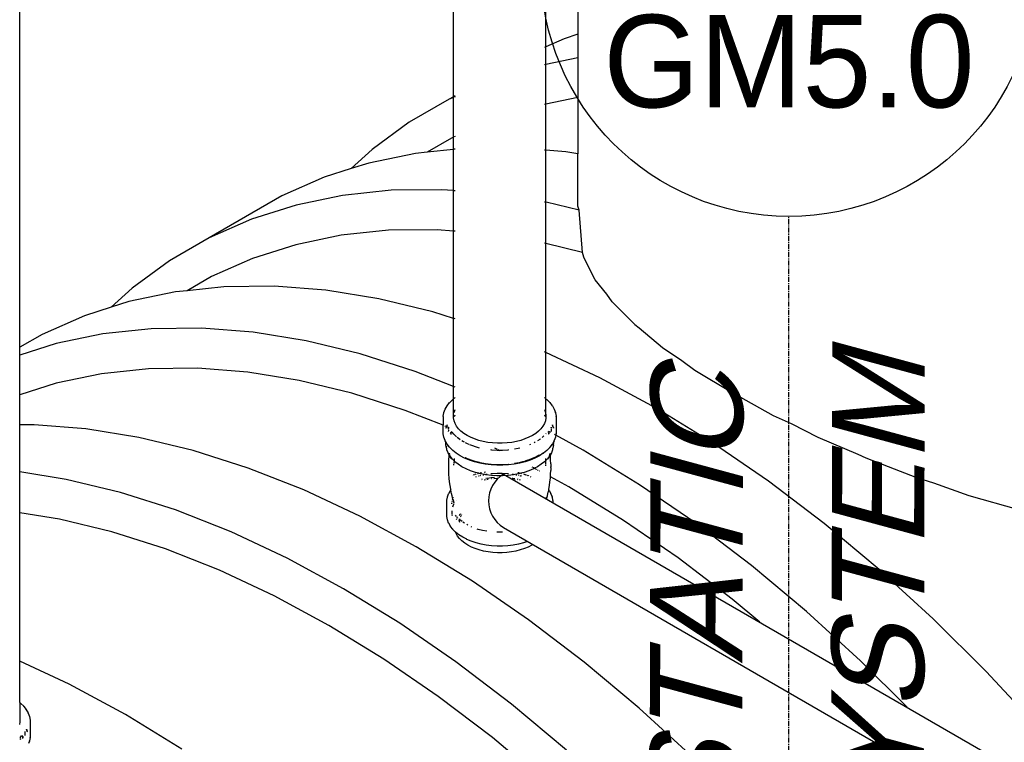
# Model space of a CAD drawing. Extents: x -17300 to -11339, y 1971 to 5059.
# Tile 45 of 81: x -13673 to -13577, y 3161 to 3232. Entities that reach past the tile are written whole.
import ezdxf
from ezdxf.enums import TextEntityAlignment as Align

# ---------------------------------------------------------------- set-up
doc = ezdxf.new("R2010")
doc.units = 0
doc.header["$MEASUREMENT"] = 0
doc.linetypes.add('CENTER1', pattern=[0.6625, 0.5, -0.075, 0.0125, -0.075])
doc.layers.get('0').update_dxf_attribs({"linetype": 'CONTINUOUS'})
for name, color, linetype in [('2946GM2$0$SHEET_NOTES', 3, 'CONTINUOUS'), ('CENTERLINE', 3, 'CENTER1'), ('PIPING-VENT-ISO', 3, 'CONTINUOUS'), ('TANK-SLOPE', 2, 'CONTINUOUS'), ('TEXT', 3, 'CONTINUOUS')]:
    doc.layers.add(name, color=color, linetype=linetype)
doc.styles.add('ISO1', font='SIMPFRAC.shx', dxfattribs={"width": 0.85, "oblique": 15})
doc.styles.add('SIMPFRAC', font='simpfrac')

# ---------------------------------------------------------------- blocks, each defined once
blk = doc.blocks.new('KEY-DETAIL')
blk.add_line((-0.19113, 0), (0.19113, 0))
blk.add_circle((0, 0), 0.19113)
at = {"style": 'SIMPFRAC'}
for tag, p in [('DETAIL', (0, 0.1314)), ('SHEET', (0, -0.03584))]:
    blk.add_attdef(tag, text='', height=0.07812, dxfattribs=at).set_placement(p, align=Align.TOP_CENTER)
blk = doc.blocks.new('5-6 TANKS')
for p, q in [((24.283, 115.439), (24.283, 97.352)), ((18.236, 94.315), (18.236, 114.487)), ((22.73, 96.749), (22.73, 114.487)), ((-2.859, 82.136), (-2.859, 99.714)), ((24.283, 97.352), (23.613, 97.138)), ((24.283, 97.352), (24.283, 96.21)), ((22.73, 96.749), (22.656, 96.717)), ((23.613, 97.138), (22.73, 96.749)), ((22.73, 95.887), (22.73, 96.749)), ((22.73, 95.887), (22.656, 95.872)), ((24.283, 96.21), (22.73, 95.887)), ((22.73, 93.961), (22.73, 95.887)), ((24.283, 96.21), (24.283, 94.283)), ((18.309, 94.357), (18.26, 94.329)), ((18.022, 94.191), (16.084, 93.073)), ((18.236, 94.315), (18.022, 94.191)), ((18.236, 94.286), (18.022, 94.191)), ((18.236, 94.286), (18.236, 94.315)), ((18.236, 92.353), (18.236, 94.286)), ((18.309, 94.318), (18.26, 94.296)), ((22.73, 93.961), (22.656, 93.945)), ((24.283, 94.283), (22.73, 93.961)), ((22.73, 91.717), (22.73, 93.961)), ((24.283, 94.283), (24.283, 91.546)), ((16.084, 93.073), (14.272, 91.745)), ((18.132, 92.307), (16.944, 91.621)), ((18.236, 92.353), (18.132, 92.307)), ((18.236, 91.758), (18.236, 92.353)), ((18.309, 92.385), (18.26, 92.364)), ((14.272, 91.745), (13.256, 90.819)), ((16.377, 91.561), (14.111, 91.091)), ((16.944, 91.621), (16.377, 91.561)), ((18.236, 91.758), (16.944, 91.621)), ((18.236, 89.75), (18.236, 91.758)), ((18.309, 91.765), (18.26, 91.76)), ((22.73, 91.717), (22.656, 91.722)), ((23.692, 91.642), (22.73, 91.717)), ((22.73, 89.185), (22.73, 91.717)), ((24.283, 91.546), (23.692, 91.642)), ((24.283, 89.002), (24.283, 91.546)), ((14.111, 91.091), (13.256, 90.819)), ((13.256, 90.819), (11.946, 90.402)), ((11.946, 90.402), (9.89, 89.496)), ((15.2, 89.769), (12.842, 89.52)), ((17.642, 89.796), (15.2, 89.769)), ((18.236, 89.75), (17.642, 89.796)), ((18.236, 87.786), (18.236, 89.75)), ((18.309, 89.744), (18.26, 89.748)), ((9.89, 89.496), (6.355, 87.455)), ((12.842, 89.52), (10.575, 89.05)), ((22.73, 89.185), (22.656, 89.197)), ((22.735, 89.184), (22.73, 89.185)), ((22.73, 87.172), (22.73, 89.185)), ((24.338, 88.796), (22.735, 89.184)), ((10.575, 89.05), (8.41, 88.361)), ((24.338, 88.796), (24.283, 89.002)), ((24.504, 86.743), (24.338, 88.796)), ((8.41, 88.361), (6.355, 87.455)), ((15.068, 87.822), (12.774, 87.58)), ((17.443, 87.848), (15.068, 87.822)), ((18.236, 87.786), (17.443, 87.848)), ((18.236, 83.533), (18.236, 87.786)), ((18.309, 87.78), (18.26, 87.784)), ((6.355, 87.455), (4.417, 86.337)), ((12.774, 87.58), (10.57, 87.122)), ((22.73, 87.172), (22.656, 87.19)), ((24.504, 86.743), (22.73, 87.172)), ((22.73, 81.878), (22.73, 87.172)), ((10.57, 87.122), (8.464, 86.452)), ((24.565, 86.518), (24.504, 86.743)), ((4.417, 86.337), (2.605, 85.009)), ((8.464, 86.452), (6.464, 85.571)), ((24.612, 86.435), (24.565, 86.518)), ((25.124, 85.421), (24.612, 86.435)), ((6.464, 85.571), (5.277, 84.885)), ((25.684, 84.721), (25.124, 85.421)), ((2.605, 85.009), (1.589, 84.083)), ((4.71, 84.825), (2.444, 84.355)), ((5.277, 84.885), (4.71, 84.825)), ((7.069, 85.074), (5.277, 84.885)), ((9.51, 85.101), (7.069, 85.074)), ((12.025, 84.906), (9.51, 85.101)), ((14.603, 84.489), (12.025, 84.906)), ((2.444, 84.355), (1.589, 84.083)), ((17.235, 83.853), (14.603, 84.489)), ((25.956, 84.339), (25.684, 84.721)), ((25.956, 84.339), (27.05, 83.244)), ((1.589, 84.083), (0.278, 83.666)), ((18.236, 83.533), (17.235, 83.853)), ((0.278, 83.666), (-1.777, 82.76)), ((18.236, 80.223), (18.236, 83.533)), ((18.309, 83.51), (18.26, 83.525)), ((3.533, 83.033), (1.175, 82.784)), ((5.975, 83.06), (3.533, 83.033)), ((8.49, 82.865), (5.975, 83.06)), ((11.068, 82.448), (8.49, 82.865)), ((27.05, 83.244), (27.271, 83.079)), ((27.271, 83.079), (28.396, 82.122)), ((-1.777, 82.76), (-2.859, 82.136)), ((1.175, 82.784), (-1.092, 82.314)), ((13.699, 81.811), (11.068, 82.448)), ((-1.092, 82.314), (-2.859, 81.752)), ((-2.859, 81.752), (-2.859, 82.136)), ((22.73, 81.878), (22.656, 81.912)), ((28.396, 82.122), (29.335, 81.497)), ((-2.859, 79.826), (-2.859, 81.752)), ((16.374, 80.958), (13.699, 81.811)), ((25.344, 80.654), (22.73, 81.878)), ((22.73, 79.628), (22.73, 81.878)), ((29.335, 81.497), (29.978, 81.014)), ((3.401, 81.086), (1.107, 80.843)), ((5.776, 81.112), (3.401, 81.086)), ((8.222, 80.922), (5.776, 81.112)), ((18.236, 80.223), (16.374, 80.958)), ((29.978, 81.014), (31.779, 79.928)), ((1.107, 80.843), (-1.098, 80.386)), ((10.73, 80.516), (8.222, 80.922)), ((13.289, 79.897), (10.73, 80.516)), ((28.083, 79.172), (25.344, 80.654)), ((-1.098, 80.386), (-2.859, 79.826)), ((18.236, 79.628), (18.236, 80.223)), ((18.309, 80.194), (18.26, 80.213)), ((-2.859, 78.357), (-2.859, 79.826)), ((15.89, 79.067), (13.289, 79.897)), ((18.05, 79.451), (18.193, 79.594)), ((18.193, 79.594), (18.236, 79.628)), ((18.236, 78.697), (18.236, 79.628)), ((18.26, 79.648), (18.309, 79.687)), ((22.656, 79.687), (22.73, 79.628)), ((22.73, 79.628), (22.773, 79.594)), ((22.73, 78.833), (22.73, 79.628)), ((22.773, 79.594), (22.916, 79.451)), ((31.779, 79.928), (33.779, 78.82)), ((17.736, 78.339), (15.89, 79.067)), ((17.77, 78.956), (17.829, 79.119)), ((17.829, 79.119), (17.833, 79.128)), ((17.833, 79.128), (17.922, 79.285)), ((17.922, 79.285), (17.927, 79.293)), ((17.927, 79.293), (18.044, 79.444)), ((18.044, 79.444), (18.05, 79.451)), ((18.26, 78.968), (18.309, 79.101)), ((22.656, 79.101), (22.705, 78.968)), ((22.922, 79.444), (22.916, 79.451)), ((22.922, 79.444), (23.038, 79.293)), ((23.043, 79.285), (23.038, 79.293)), ((23.043, 79.285), (23.132, 79.128)), ((23.136, 79.119), (23.132, 79.128)), ((23.136, 79.119), (23.196, 78.956)), ((30.822, 77.491), (28.083, 79.172)), ((17.736, 78.772), (17.737, 78.782)), ((17.736, 78.772), (17.736, 78.339)), ((17.737, 78.782), (17.767, 78.947)), ((17.767, 78.947), (17.77, 78.956)), ((18.26, 78.562), (18.236, 78.697)), ((18.26, 78.788), (18.309, 78.826)), ((18.26, 78.774), (18.309, 78.823)), ((18.26, 78.788), (18.26, 78.787)), ((18.309, 78.429), (18.26, 78.562)), ((18.309, 78.826), (18.309, 78.827)), ((22.656, 78.827), (22.656, 78.826)), ((22.709, 78.783), (22.656, 78.826)), ((22.656, 78.823), (22.709, 78.77)), ((22.705, 78.562), (22.656, 78.429)), ((22.705, 78.968), (22.73, 78.833)), ((22.73, 78.697), (22.705, 78.562)), ((22.709, 78.783), (22.71, 78.784)), ((22.73, 78.763), (22.709, 78.783)), ((22.709, 78.77), (22.73, 78.744)), ((22.71, 78.784), (22.73, 78.765)), ((22.73, 78.833), (22.73, 78.765)), ((22.73, 78.765), (22.73, 78.763)), ((22.73, 78.763), (22.73, 78.744)), ((22.73, 78.744), (22.73, 78.697)), ((23.198, 78.947), (23.196, 78.956)), ((23.198, 78.947), (23.228, 78.782)), ((23.229, 78.772), (23.228, 78.782)), ((23.229, 78.772), (23.229, 77.942)), ((33.779, 78.82), (34.663, 78.421)), ((-2.157, 78.365), (-2.859, 78.357)), ((-2.859, 76.077), (-2.859, 78.357)), ((0.358, 78.17), (-2.157, 78.365)), ((2.936, 77.753), (0.358, 78.17)), ((17.767, 78.327), (17.736, 78.339)), ((17.736, 77.942), (17.736, 78.339)), ((17.821, 78.305), (17.815, 78.307)), ((17.839, 78.298), (17.828, 78.303)), ((17.884, 78.28), (17.853, 78.293)), ((17.866, 78.207), (17.876, 78.233)), ((17.876, 78.232), (17.867, 78.206)), ((17.88, 78.244), (17.889, 78.271)), ((17.89, 78.269), (17.881, 78.243)), ((17.895, 78.285), (17.906, 78.315)), ((17.907, 78.314), (17.896, 78.284)), ((17.937, 78.259), (17.901, 78.274)), ((17.911, 78.33), (17.917, 78.345)), ((17.918, 78.345), (17.912, 78.329)), ((17.917, 78.345), (17.923, 78.357)), ((17.924, 78.356), (17.918, 78.345)), ((17.987, 78.24), (17.955, 78.252)), ((17.987, 78.244), (17.987, 78.24)), ((17.987, 78.24), (17.987, 78.19)), ((17.99, 78.239), (17.987, 78.24)), ((17.987, 78.19), (17.994, 78.231)), ((17.987, 78.159), (17.987, 78.19)), ((17.987, 78.12), (17.987, 78.066)), ((18.382, 78.3), (18.309, 78.429)), ((18.478, 78.175), (18.382, 78.3)), ((18.596, 78.058), (18.478, 78.175)), ((22.487, 78.175), (22.37, 78.058)), ((22.583, 78.3), (22.487, 78.175)), ((22.656, 78.429), (22.583, 78.3)), ((22.971, 78.231), (22.974, 78.213)), ((22.978, 78.244), (22.978, 78.22)), ((22.978, 78.179), (22.978, 78.12)), ((22.978, 78.101), (22.978, 78.039)), ((23.047, 78.345), (23.041, 78.356)), ((23.042, 78.357), (23.048, 78.345)), ((23.048, 78.344), (23.047, 78.345)), ((23.064, 78.299), (23.053, 78.329)), ((23.054, 78.33), (23.065, 78.3)), ((23.085, 78.243), (23.07, 78.284)), ((23.071, 78.285), (23.086, 78.244)), ((23.099, 78.206), (23.089, 78.232)), ((23.09, 78.233), (23.099, 78.207)), ((34.663, 78.421), (35.956, 77.757)), ((5.568, 77.117), (2.936, 77.753)), ((17.737, 77.932), (17.736, 77.942)), ((17.767, 77.767), (17.737, 77.932)), ((17.77, 77.757), (17.767, 77.767)), ((17.829, 77.595), (17.77, 77.757)), ((17.833, 77.586), (17.829, 77.595)), ((17.861, 77.536), (17.833, 77.586)), ((17.99, 78.023), (17.987, 78.037)), ((18.063, 77.937), (18.08, 77.958)), ((18.086, 77.967), (18.116, 78.005)), ((18.112, 77.941), (18.112, 77.996)), ((18.112, 77.888), (18.112, 77.926)), ((18.123, 78.014), (18.144, 78.041)), ((18.256, 77.905), (18.176, 78.009)), ((18.385, 77.776), (18.256, 77.905)), ((18.54, 77.652), (18.418, 77.75)), ((18.562, 77.638), (18.54, 77.652)), ((18.734, 77.948), (18.596, 78.058)), ((18.716, 77.54), (18.641, 77.588)), ((18.892, 77.847), (18.734, 77.948)), ((19.067, 77.756), (18.892, 77.847)), ((19.257, 77.676), (19.067, 77.756)), ((19.461, 77.608), (19.257, 77.676)), ((19.676, 77.552), (19.461, 77.608)), ((21.504, 77.608), (21.289, 77.552)), ((21.708, 77.676), (21.504, 77.608)), ((21.899, 77.756), (21.708, 77.676)), ((22.074, 77.847), (21.899, 77.756)), ((22.231, 77.948), (22.074, 77.847)), ((22.37, 78.058), (22.231, 77.948)), ((22.425, 77.652), (22.325, 77.588)), ((22.454, 77.675), (22.425, 77.652)), ((22.579, 77.774), (22.548, 77.75)), ((22.626, 77.822), (22.579, 77.774)), ((22.74, 77.944), (22.724, 77.924)), ((22.828, 78.033), (22.857, 77.995)), ((22.89, 78.028), (22.846, 78.051)), ((22.854, 77.996), (22.854, 77.991)), ((22.854, 77.974), (22.854, 77.912)), ((22.854, 77.899), (22.854, 77.888)), ((22.865, 77.985), (22.892, 77.95)), ((22.897, 77.943), (22.902, 77.937)), ((22.947, 77.997), (22.901, 78.022)), ((22.978, 78.039), (22.978, 78.037)), ((23.132, 77.586), (23.104, 77.536)), ((23.132, 77.586), (23.136, 77.595)), ((23.196, 77.757), (23.136, 77.595)), ((23.199, 77.86), (23.139, 77.893)), ((23.196, 77.757), (23.198, 77.767)), ((23.214, 77.852), (23.198, 77.767)), ((23.228, 77.932), (23.213, 77.853)), ((23.214, 77.852), (23.213, 77.853)), ((24.547, 77.131), (23.214, 77.852)), ((23.228, 77.932), (23.229, 77.942)), ((35.956, 77.757), (37.906, 76.939)), ((8.242, 76.263), (5.568, 77.117)), ((17.861, 77.536), (17.861, 77.552)), ((17.922, 77.428), (17.861, 77.536)), ((17.861, 77.458), (17.861, 77.536)), ((17.862, 77.433), (17.861, 77.458)), ((17.864, 77.408), (17.862, 77.433)), ((17.868, 77.383), (17.864, 77.408)), ((17.896, 77.226), (17.868, 77.383)), ((17.886, 77.321), (17.886, 77.322)), ((17.886, 77.321), (17.886, 77.31)), ((17.911, 77.175), (17.886, 77.31)), ((17.901, 77.201), (17.896, 77.226)), ((17.907, 77.177), (17.901, 77.201)), ((17.913, 77.16), (17.907, 77.177)), ((17.914, 77.153), (17.913, 77.16)), ((17.971, 77), (17.914, 77.153)), ((17.927, 77.42), (17.922, 77.428)), ((18.044, 77.269), (17.927, 77.42)), ((18.05, 77.263), (18.044, 77.269)), ((18.193, 77.12), (18.05, 77.263)), ((18.361, 76.986), (18.193, 77.12)), ((18.766, 77.514), (18.716, 77.54)), ((18.91, 77.439), (18.811, 77.49)), ((18.993, 77.404), (18.91, 77.439)), ((19.122, 77.35), (19.03, 77.389)), ((19.348, 77.275), (19.122, 77.35)), ((19.499, 77.236), (19.348, 77.275)), ((19.9, 77.51), (19.676, 77.552)), ((20.131, 77.482), (19.9, 77.51)), ((20.092, 77.135), (20.053, 77.14)), ((20.352, 77.119), (20.092, 77.135)), ((20.365, 77.468), (20.131, 77.482)), ((20.376, 77.161), (20.243, 77.223)), ((20.464, 77.119), (20.352, 77.119)), ((20.6, 77.468), (20.365, 77.468)), ((20.464, 77.119), (20.402, 77.148)), ((20.614, 77.119), (20.464, 77.119)), ((20.499, 77.103), (20.464, 77.119)), ((20.835, 77.482), (20.6, 77.468)), ((20.874, 77.135), (20.614, 77.119)), ((21.065, 77.51), (20.835, 77.482)), ((20.912, 77.14), (20.874, 77.135)), ((21.289, 77.552), (21.065, 77.51)), ((21.378, 77.213), (21.193, 77.179)), ((21.466, 77.236), (21.378, 77.213)), ((21.973, 77.404), (21.936, 77.389)), ((22.199, 77.514), (22.154, 77.49)), ((22.773, 77.12), (22.605, 76.986)), ((22.916, 77.263), (22.773, 77.12)), ((22.916, 77.263), (22.922, 77.269)), ((23.038, 77.42), (22.922, 77.269)), ((23.051, 77.153), (22.994, 77)), ((23.038, 77.42), (23.043, 77.428)), ((23.075, 77.486), (23.043, 77.428)), ((23.052, 77.16), (23.051, 77.153)), ((23.052, 77.16), (23.058, 77.177)), ((23.079, 77.31), (23.055, 77.175)), ((23.058, 77.177), (23.064, 77.201)), ((23.064, 77.201), (23.069, 77.226)), ((23.098, 77.383), (23.069, 77.226)), ((23.104, 77.536), (23.075, 77.486)), ((23.075, 77.489), (23.075, 77.486)), ((23.079, 77.467), (23.075, 77.486)), ((23.079, 77.467), (23.079, 77.31)), ((23.098, 77.383), (23.101, 77.408)), ((23.101, 77.408), (23.103, 77.433)), ((23.103, 77.433), (23.104, 77.458)), ((23.104, 77.552), (23.104, 77.536)), ((23.104, 77.536), (23.104, 77.458)), ((27.286, 75.45), (24.547, 77.131)), ((33.55, 75.619), (30.822, 77.491)), ((17.98, 76.977), (17.971, 77)), ((18.027, 76.9), (17.971, 77)), ((17.989, 76.955), (17.98, 76.977)), ((18.001, 76.933), (17.989, 76.955)), ((18.026, 76.887), (18.001, 76.933)), ((18.003, 76.474), (18.009, 76.658)), ((18.009, 76.658), (18.021, 76.841)), ((18.021, 76.841), (18.026, 76.887)), ((18.026, 76.887), (18.027, 76.9)), ((18.084, 76.785), (18.026, 76.887)), ((18.027, 76.9), (18.028, 76.908)), ((18.055, 76.85), (18.027, 76.9)), ((18.029, 76.919), (18.037, 76.988)), ((18.039, 76.98), (18.038, 76.986)), ((18.042, 76.954), (18.039, 76.98)), ((18.043, 76.961), (18.039, 76.98)), ((18.042, 76.954), (18.043, 76.961)), ((18.043, 76.934), (18.042, 76.954)), ((18.043, 76.961), (18.043, 76.98)), ((18.05, 76.925), (18.043, 76.961)), ((18.056, 76.883), (18.048, 76.906)), ((18.057, 76.882), (18.048, 76.906)), ((18.057, 76.882), (18.054, 76.899)), ((18.07, 76.83), (18.055, 76.85)), ((18.062, 76.858), (18.056, 76.883)), ((18.062, 76.858), (18.057, 76.882)), ((18.082, 76.816), (18.057, 76.882)), ((18.082, 76.808), (18.07, 76.83)), ((18.082, 76.816), (18.07, 76.83)), ((18.166, 76.707), (18.082, 76.816)), ((18.089, 76.797), (18.082, 76.816)), ((18.093, 76.785), (18.082, 76.808)), ((18.089, 76.797), (18.082, 76.808)), ((18.096, 76.765), (18.084, 76.785)), ((18.112, 76.756), (18.089, 76.797)), ((18.093, 76.785), (18.089, 76.797)), ((18.096, 76.776), (18.093, 76.785)), ((18.109, 76.745), (18.096, 76.765)), ((18.123, 76.727), (18.109, 76.745)), ((18.137, 76.707), (18.123, 76.727)), ((18.151, 76.687), (18.126, 76.73)), ((18.151, 76.687), (18.137, 76.707)), ((18.258, 76.614), (18.166, 76.707)), ((18.259, 76.639), (18.258, 76.614)), ((18.261, 76.664), (18.259, 76.639)), ((18.265, 76.728), (18.262, 76.684)), ((18.367, 76.982), (18.361, 76.986)), ((18.558, 76.86), (18.367, 76.982)), ((18.769, 76.749), (18.558, 76.86)), ((18.775, 76.747), (18.769, 76.749)), ((19.005, 76.651), (18.775, 76.747)), ((18.811, 76.757), (18.808, 76.758)), ((18.985, 76.684), (18.811, 76.757)), ((19.047, 76.667), (18.985, 76.693)), ((18.985, 76.684), (18.992, 76.682)), ((19.251, 76.569), (19.005, 76.651)), ((19.286, 76.587), (19.047, 76.667)), ((21.929, 76.662), (21.689, 76.582)), ((21.96, 76.651), (21.715, 76.569)), ((21.919, 76.667), (21.731, 76.604)), ((22.14, 76.76), (21.919, 76.667)), ((21.98, 76.684), (21.929, 76.662)), ((22.19, 76.747), (21.96, 76.651)), ((21.98, 76.684), (22.154, 76.757)), ((22.14, 76.76), (22.142, 76.76)), ((22.149, 76.764), (22.142, 76.76)), ((22.154, 76.757), (22.157, 76.758)), ((22.36, 76.865), (22.157, 76.758)), ((22.19, 76.747), (22.196, 76.749)), ((22.408, 76.86), (22.196, 76.749)), ((22.36, 76.865), (22.361, 76.864)), ((22.383, 76.88), (22.361, 76.864)), ((22.392, 76.884), (22.383, 76.88)), ((22.599, 76.982), (22.408, 76.86)), ((22.599, 76.982), (22.605, 76.986)), ((22.7, 76.728), (22.705, 76.664)), ((22.706, 76.646), (22.707, 76.639)), ((22.8, 76.707), (22.707, 76.614)), ((22.707, 76.639), (22.707, 76.614)), ((22.883, 76.815), (22.8, 76.707)), ((22.876, 76.796), (22.815, 76.687)), ((22.815, 76.687), (22.828, 76.707)), ((22.828, 76.707), (22.843, 76.727)), ((22.843, 76.727), (22.857, 76.745)), ((22.857, 76.745), (22.87, 76.765)), ((22.864, 76.762), (22.873, 76.785)), ((22.87, 76.765), (22.882, 76.785)), ((22.873, 76.785), (22.883, 76.808)), ((22.876, 76.796), (22.873, 76.785)), ((22.883, 76.815), (22.876, 76.796)), ((22.883, 76.808), (22.876, 76.796)), ((22.939, 76.887), (22.882, 76.785)), ((22.893, 76.842), (22.883, 76.815)), ((22.883, 76.808), (22.896, 76.83)), ((22.896, 76.83), (22.883, 76.815)), ((22.91, 76.85), (22.896, 76.83)), ((22.908, 76.882), (22.904, 76.872)), ((22.908, 76.882), (22.907, 76.875)), ((22.921, 76.954), (22.908, 76.882)), ((22.917, 76.908), (22.908, 76.882)), ((22.908, 76.877), (22.91, 76.883)), ((22.91, 76.883), (22.917, 76.908)), ((22.938, 76.9), (22.91, 76.85)), ((22.922, 76.956), (22.922, 76.928)), ((22.922, 76.928), (22.923, 76.954)), ((22.923, 76.954), (22.924, 76.958)), ((22.933, 76.948), (22.931, 76.967)), ((22.938, 76.9), (22.935, 76.933)), ((22.994, 77), (22.938, 76.9)), ((22.939, 76.887), (22.938, 76.9)), ((22.965, 76.933), (22.939, 76.887)), ((22.944, 76.841), (22.939, 76.887)), ((22.957, 76.658), (22.944, 76.841)), ((22.963, 76.474), (22.957, 76.658)), ((22.965, 76.933), (22.976, 76.955)), ((22.976, 76.955), (22.986, 76.977)), ((22.986, 76.977), (22.994, 77)), ((37.906, 76.939), (38.287, 76.757)), ((38.287, 76.757), (40.746, 75.8)), ((10.948, 75.195), (8.242, 76.263)), ((18.003, 76.331), (18.003, 76.474)), ((18.003, 76.324), (18.003, 76.331)), ((18.003, 76.14), (18.003, 76.324)), ((18.255, 76.525), (18.253, 76.476)), ((18.253, 76.404), (18.253, 76.455)), ((18.258, 76.601), (18.255, 76.536)), ((18.302, 76.57), (18.258, 76.614)), ((18.462, 76.443), (18.302, 76.57)), ((18.644, 76.327), (18.462, 76.443)), ((18.846, 76.221), (18.644, 76.327)), ((19.067, 76.129), (18.846, 76.221)), ((19.277, 76.582), (19.235, 76.596)), ((19.51, 76.502), (19.251, 76.569)), ((19.498, 76.525), (19.277, 76.582)), ((19.498, 76.533), (19.286, 76.587)), ((19.516, 76.522), (19.504, 76.524)), ((19.78, 76.451), (19.51, 76.502)), ((19.516, 76.522), (19.531, 76.517)), ((19.795, 76.467), (19.531, 76.517)), ((20.058, 76.417), (19.78, 76.451)), ((20.067, 76.434), (19.795, 76.467)), ((20.07, 76.44), (20.053, 76.442)), ((20.341, 76.4), (20.058, 76.417)), ((20.344, 76.417), (20.067, 76.434)), ((20.345, 76.423), (20.07, 76.44)), ((20.625, 76.4), (20.341, 76.4)), ((20.622, 76.417), (20.344, 76.417)), ((20.621, 76.423), (20.345, 76.423)), ((20.895, 76.44), (20.621, 76.423)), ((20.898, 76.434), (20.622, 76.417)), ((20.907, 76.417), (20.625, 76.4)), ((20.913, 76.442), (20.895, 76.44)), ((20.912, 76.436), (20.898, 76.434)), ((21.185, 76.451), (20.907, 76.417)), ((21.455, 76.502), (21.185, 76.451)), ((21.435, 76.517), (21.193, 76.472)), ((21.428, 76.522), (21.194, 76.478)), ((21.587, 76.564), (21.428, 76.522)), ((21.597, 76.558), (21.435, 76.517)), ((21.715, 76.569), (21.455, 76.502)), ((21.68, 76.587), (21.587, 76.564)), ((21.597, 76.558), (21.587, 76.564)), ((21.689, 76.582), (21.597, 76.558)), ((21.688, 76.59), (21.68, 76.587)), ((22.119, 76.221), (21.899, 76.129)), ((22.089, 76.292), (22.064, 76.305)), ((22.134, 76.268), (22.113, 76.279)), ((22.171, 76.248), (22.119, 76.221)), ((22.171, 76.248), (22.153, 76.258)), ((22.321, 76.327), (22.171, 76.248)), ((22.202, 76.231), (22.187, 76.239)), ((22.238, 76.211), (22.215, 76.224)), ((22.268, 76.196), (22.258, 76.201)), ((22.291, 76.183), (22.279, 76.19)), ((22.503, 76.443), (22.321, 76.327)), ((22.357, 76.147), (22.321, 76.167)), ((22.663, 76.57), (22.503, 76.443)), ((22.707, 76.614), (22.663, 76.57)), ((22.707, 76.614), (22.708, 76.589)), ((22.709, 76.579), (22.709, 76.55)), ((22.71, 76.544), (22.711, 76.511)), ((22.711, 76.495), (22.712, 76.46)), ((22.712, 76.46), (22.712, 76.431)), ((22.712, 76.404), (22.712, 76.374)), ((22.963, 76.474), (22.963, 76.324)), ((22.963, 76.29), (22.963, 76.324)), ((22.963, 76.29), (22.963, 76.14)), ((-0.599, 75.712), (-2.859, 76.077)), ((-2.859, 74.091), (-2.859, 76.077)), ((2.032, 75.075), (-0.599, 75.712)), ((18.01, 75.957), (18.003, 76.14)), ((18.023, 75.773), (18.01, 75.957)), ((18.042, 75.591), (18.023, 75.773)), ((19.302, 76.05), (19.067, 76.129)), ((19.145, 75.913), (19.148, 75.914)), ((19.206, 75.933), (19.255, 75.95)), ((19.276, 75.957), (19.295, 75.963)), ((19.463, 76.009), (19.302, 76.05)), ((19.312, 75.969), (19.329, 75.974)), ((19.323, 75.834), (19.355, 75.845)), ((19.329, 75.974), (19.334, 75.975)), ((19.394, 75.991), (19.428, 76)), ((19.451, 75.876), (19.482, 75.884)), ((19.463, 76.009), (19.464, 76.009)), ((19.464, 76.009), (19.502, 76.019)), ((19.551, 75.987), (19.464, 76.009)), ((19.535, 75.898), (19.569, 75.907)), ((19.546, 76.03), (19.572, 76.037)), ((19.753, 75.948), (19.551, 75.987)), ((19.572, 76.037), (19.595, 76.041)), ((19.606, 75.722), (19.636, 75.729)), ((19.659, 75.93), (19.663, 75.931)), ((19.663, 75.931), (19.705, 75.939)), ((19.72, 76.064), (19.786, 76.077)), ((19.727, 75.688), (19.792, 75.7)), ((19.753, 75.948), (19.755, 75.948)), ((19.81, 75.938), (19.755, 75.948)), ((19.808, 75.958), (19.876, 75.971)), ((19.808, 75.763), (19.843, 75.769)), ((20.076, 75.905), (19.81, 75.938)), ((19.854, 75.712), (19.925, 75.725)), ((19.863, 75.773), (19.88, 75.776)), ((19.88, 75.776), (20.06, 75.798)), ((20.056, 75.994), (20.125, 76.002)), ((20.347, 75.889), (20.076, 75.905)), ((20.087, 75.745), (20.095, 75.746)), ((20.088, 75.802), (20.119, 75.805)), ((20.119, 75.805), (20.235, 75.812)), ((20.125, 76.002), (20.363, 76.017)), ((20.201, 75.756), (20.37, 75.766)), ((20.619, 75.889), (20.347, 75.889)), ((20.349, 75.819), (20.356, 75.82)), ((20.363, 76.017), (20.602, 76.017)), ((20.602, 76.017), (20.84, 76.002)), ((20.889, 75.905), (20.619, 75.889)), ((20.84, 76.002), (20.91, 75.994)), ((21.156, 75.938), (20.889, 75.905)), ((21.085, 75.776), (21.102, 75.773)), ((21.089, 75.971), (21.158, 75.958)), ((21.122, 75.769), (21.212, 75.752)), ((21.21, 75.948), (21.156, 75.938)), ((21.174, 75.7), (21.238, 75.688)), ((21.21, 75.948), (21.212, 75.948)), ((21.415, 75.987), (21.212, 75.948)), ((21.26, 75.939), (21.302, 75.931)), ((21.302, 75.931), (21.306, 75.93)), ((21.329, 75.729), (21.359, 75.722)), ((21.37, 76.041), (21.393, 76.037)), ((21.393, 76.037), (21.42, 76.03)), ((21.396, 75.907), (21.407, 75.904)), ((21.501, 76.009), (21.415, 75.987)), ((21.429, 75.704), (21.481, 75.69)), ((21.456, 75.891), (21.484, 75.884)), ((21.663, 76.05), (21.501, 76.009)), ((21.501, 76.009), (21.537, 76)), ((21.515, 75.876), (21.521, 75.875)), ((21.521, 75.875), (21.545, 75.867)), ((21.631, 75.975), (21.636, 75.974)), ((21.636, 75.974), (21.653, 75.969)), ((21.899, 76.129), (21.663, 76.05)), ((21.671, 75.963), (21.689, 75.957)), ((21.71, 75.95), (21.733, 75.942)), ((21.759, 75.933), (21.787, 75.924)), ((21.815, 75.769), (21.819, 75.768)), ((21.821, 75.913), (21.846, 75.904)), ((21.875, 75.894), (21.903, 75.882)), ((21.965, 75.856), (21.998, 75.842)), ((22.437, 76.104), (22.416, 76.115)), ((22.923, 75.591), (22.943, 75.773)), ((22.947, 75.828), (22.93, 75.837)), ((22.943, 75.773), (22.947, 75.828)), ((22.947, 75.828), (22.956, 75.957)), ((23.84, 75.345), (22.947, 75.828)), ((22.956, 75.957), (22.963, 76.14)), ((40.746, 75.8), (41.583, 75.541)), ((13.676, 73.918), (10.948, 75.195)), ((18.068, 75.409), (18.042, 75.591)), ((18.101, 75.228), (18.068, 75.409)), ((18.088, 75.175), (18.106, 75.199)), ((18.106, 75.199), (18.101, 75.228)), ((18.106, 75.199), (18.114, 75.21)), ((18.127, 75.084), (18.106, 75.199)), ((19.607, 75.658), (19.608, 75.659)), ((21.357, 75.659), (21.358, 75.658)), ((22.859, 75.199), (22.839, 75.084)), ((22.865, 75.228), (22.859, 75.199)), ((22.859, 75.199), (22.878, 75.175)), ((22.865, 75.228), (22.897, 75.409)), ((22.897, 75.409), (22.923, 75.591)), ((26.504, 73.71), (23.84, 75.345)), ((30.014, 73.577), (27.286, 75.45)), ((36.256, 73.561), (33.55, 75.619)), ((41.583, 75.541), (43.305, 74.924)), ((4.706, 74.222), (2.032, 75.075)), ((17.909, 74.694), (17.937, 74.849)), ((17.937, 74.849), (17.939, 74.858)), ((17.939, 74.858), (17.996, 75.011)), ((17.996, 75.011), (17.999, 75.019)), ((17.999, 75.019), (18.082, 75.167)), ((18.082, 75.167), (18.088, 75.175)), ((18.138, 75.03), (18.127, 75.084)), ((18.165, 74.907), (18.138, 75.03)), ((18.206, 74.747), (18.165, 74.907)), ((18.189, 74.702), (18.206, 74.747)), ((18.206, 74.747), (18.215, 74.772)), ((18.21, 74.73), (18.206, 74.747)), ((18.26, 74.556), (18.21, 74.73)), ((18.231, 74.816), (18.235, 74.826)), ((18.235, 74.826), (18.236, 74.827)), ((18.236, 74.822), (18.235, 74.826)), ((18.235, 74.817), (18.236, 74.822)), ((18.236, 74.807), (18.235, 74.817)), ((18.236, 74.827), (18.237, 74.831)), ((18.237, 74.831), (18.239, 74.837)), ((18.237, 74.831), (18.24, 74.835)), ((22.726, 74.835), (22.728, 74.831)), ((22.727, 74.837), (22.728, 74.831)), ((22.728, 74.831), (22.73, 74.827)), ((22.73, 74.827), (22.731, 74.826)), ((22.73, 74.827), (22.73, 74.822)), ((22.73, 74.822), (22.731, 74.826)), ((22.73, 74.822), (22.73, 74.817)), ((22.73, 74.817), (22.73, 74.807)), ((22.731, 74.826), (22.734, 74.816)), ((22.75, 74.773), (22.76, 74.747)), ((22.76, 74.747), (22.8, 74.907)), ((22.8, 74.907), (22.828, 75.03)), ((22.828, 75.03), (22.839, 75.084)), ((22.883, 75.167), (22.878, 75.175)), ((22.883, 75.167), (22.966, 75.019)), ((22.97, 75.011), (22.966, 75.019)), ((22.97, 75.011), (23.026, 74.858)), ((23.028, 74.849), (23.026, 74.858)), ((23.028, 74.849), (23.056, 74.694)), ((43.305, 74.924), (45.714, 74.251)), ((17.908, 74.684), (17.909, 74.694)), ((17.908, 73.916), (17.908, 74.684)), ((18.159, 74.548), (18.162, 74.569)), ((18.159, 74.522), (18.159, 74.548)), ((18.171, 74.617), (18.178, 74.655)), ((18.202, 74.379), (18.234, 74.466)), ((18.247, 74.628), (18.237, 74.686)), ((18.241, 74.479), (18.247, 74.491)), ((18.253, 74.502), (18.27, 74.531)), ((18.359, 74.666), (18.362, 74.67)), ((23.057, 74.684), (23.056, 74.694)), ((23.057, 74.684), (23.057, 74.581)), ((-0.938, 73.78), (-2.859, 74.091)), ((-2.859, 66.873), (-2.859, 74.091)), ((1.622, 73.161), (-0.938, 73.78)), ((7.413, 73.154), (4.706, 74.222)), ((16.415, 72.436), (13.676, 73.918)), ((17.909, 73.906), (17.908, 73.916)), ((17.937, 73.751), (17.909, 73.906)), ((17.939, 73.741), (17.937, 73.751)), ((18.159, 74.177), (18.159, 74.138)), ((18.159, 74.118), (18.159, 74.058)), ((18.165, 74.012), (18.161, 74.036)), ((18.179, 73.939), (18.169, 73.991)), ((18.38, 73.906), (18.33, 73.97)), ((18.372, 73.754), (18.392, 73.789)), ((18.409, 73.868), (18.387, 73.896)), ((18.398, 73.8), (18.416, 73.832)), ((18.414, 73.863), (18.409, 73.868)), ((18.428, 73.852), (18.432, 73.861)), ((18.432, 73.861), (18.439, 73.87)), ((18.494, 73.8), (18.491, 73.815)), ((18.499, 73.766), (18.502, 73.735)), ((18.505, 73.74), (18.5, 73.765)), ((18.506, 73.957), (18.519, 73.974)), ((18.531, 73.746), (18.52, 73.757)), ((18.527, 73.983), (18.561, 74.017)), ((18.534, 73.744), (18.538, 73.766)), ((18.539, 73.772), (18.542, 73.788)), ((18.569, 74.025), (18.596, 74.052)), ((18.581, 73.895), (18.584, 73.905)), ((18.595, 73.924), (18.613, 73.956)), ((18.62, 73.967), (18.641, 74.005)), ((17.996, 73.589), (17.939, 73.741)), ((17.999, 73.58), (17.996, 73.589)), ((18.082, 73.432), (17.999, 73.58)), ((18.088, 73.425), (18.082, 73.432)), ((18.197, 73.283), (18.088, 73.425)), ((18.203, 73.276), (18.197, 73.283)), ((18.337, 73.142), (18.203, 73.276)), ((18.502, 73.732), (18.502, 73.729)), ((18.503, 73.728), (18.502, 73.729)), ((18.507, 73.714), (18.503, 73.728)), ((18.503, 73.728), (18.504, 73.717)), ((18.51, 73.713), (18.507, 73.729)), ((18.507, 73.687), (18.508, 73.673)), ((18.509, 73.661), (18.51, 73.649)), ((18.52, 73.671), (18.521, 73.678)), ((18.52, 73.665), (18.52, 73.671)), ((18.52, 73.643), (18.52, 73.654)), ((18.527, 73.661), (18.521, 73.678)), ((18.526, 73.702), (18.528, 73.715)), ((18.535, 73.634), (18.53, 73.641)), ((18.534, 73.744), (18.531, 73.746)), ((18.531, 73.729), (18.534, 73.744)), ((18.538, 73.632), (18.533, 73.646)), ((18.647, 73.654), (18.534, 73.744)), ((18.765, 73.574), (18.684, 73.626)), ((18.923, 73.483), (18.874, 73.509)), ((19.127, 73.388), (19.086, 73.405)), ((19.426, 73.281), (19.382, 73.296)), ((19.649, 73.224), (19.426, 73.281)), ((29.157, 71.888), (26.504, 73.71)), ((32.721, 71.52), (30.014, 73.577)), ((38.93, 71.327), (36.256, 73.561)), ((4.223, 72.331), (1.622, 73.161)), ((10.141, 71.877), (7.413, 73.154)), ((18.332, 73.157), (18.324, 73.18)), ((18.337, 73.142), (18.335, 73.149)), ((18.338, 73.141), (18.337, 73.142)), ((18.494, 73.017), (18.338, 73.141)), ((18.361, 73.078), (18.338, 73.141)), ((18.432, 72.952), (18.361, 73.078)), ((18.526, 72.831), (18.432, 72.952)), ((18.5, 73.013), (18.494, 73.017)), ((18.679, 72.898), (18.5, 73.013)), ((18.641, 72.716), (18.526, 72.831)), ((18.878, 72.795), (18.679, 72.898)), ((18.883, 72.793), (18.878, 72.795)), ((19.099, 72.702), (18.883, 72.793)), ((19.853, 73.185), (19.649, 73.224)), ((20.361, 73.136), (20.348, 73.137)), ((20.605, 73.136), (20.361, 73.136)), ((20.618, 73.137), (20.605, 73.136)), ((6.855, 71.292), (4.223, 72.331)), ((19.154, 70.755), (16.415, 72.436)), ((18.776, 72.609), (18.641, 72.716)), ((18.93, 72.51), (18.776, 72.609)), ((19.101, 72.421), (18.93, 72.51)), ((19.329, 72.626), (19.099, 72.702)), ((19.287, 72.343), (19.101, 72.421)), ((19.486, 72.277), (19.287, 72.343)), ((19.572, 72.563), (19.329, 72.626)), ((19.825, 72.516), (19.572, 72.563)), ((20.085, 72.484), (19.825, 72.516)), ((20.35, 72.468), (20.085, 72.484)), ((20.616, 72.468), (20.35, 72.468)), ((20.88, 72.484), (20.616, 72.468)), ((21.14, 72.516), (20.88, 72.484)), ((21.393, 72.563), (21.14, 72.516)), ((21.636, 72.626), (21.393, 72.563)), ((21.679, 72.343), (21.48, 72.277)), ((21.832, 72.691), (21.636, 72.626)), ((21.865, 72.421), (21.679, 72.343)), ((22.036, 72.51), (21.865, 72.421)), ((22.088, 72.543), (22.036, 72.51)), ((12.88, 70.395), (10.141, 71.877)), ((19.696, 72.223), (19.486, 72.277)), ((19.914, 72.182), (19.696, 72.223)), ((20.139, 72.154), (19.914, 72.182)), ((20.368, 72.14), (20.139, 72.154)), ((20.598, 72.14), (20.368, 72.14)), ((20.826, 72.154), (20.598, 72.14)), ((21.051, 72.182), (20.826, 72.154)), ((21.27, 72.223), (21.051, 72.182)), ((21.48, 72.277), (21.27, 72.223)), ((31.79, 69.887), (29.157, 71.888)), ((35.395, 69.285), (32.721, 71.52)), ((9.509, 70.05), (6.855, 71.292)), ((41.562, 68.925), (38.93, 71.327)), ((21.882, 68.882), (19.154, 70.755)), ((12.173, 68.609), (9.509, 70.05)), ((15.619, 68.714), (12.88, 70.395)), ((33.136, 68.763), (31.79, 69.887)), ((38.026, 66.883), (35.395, 69.285)), ((14.837, 66.974), (12.173, 68.609)), ((18.347, 66.841), (15.619, 68.714)), ((24.589, 66.825), (21.882, 68.882)), ((44.14, 66.364), (41.562, 68.925)), ((-0.466, 65.753), (-2.859, 66.873)), ((-2.859, 64.855), (-2.859, 66.873)), ((17.49, 65.152), (14.837, 66.974)), ((21.053, 64.784), (18.347, 66.841)), ((27.263, 64.591), (24.589, 66.825)), ((40.298, 64.628), (38.026, 66.883)), ((46.655, 63.656), (44.14, 66.364)), ((2.273, 64.271), (-0.466, 65.753)), ((20.123, 63.151), (17.49, 65.152)), ((-2.859, 64.855), (-2.816, 64.82)), ((-2.859, 64.855), (-2.859, 63.924)), ((-2.816, 64.82), (-2.673, 64.677)), ((-2.667, 64.671), (-2.673, 64.677)), ((-2.667, 64.671), (-2.55, 64.52)), ((23.728, 62.549), (21.053, 64.784)), ((-2.545, 64.512), (-2.55, 64.52)), ((-2.545, 64.512), (-2.456, 64.354)), ((-2.453, 64.345), (-2.456, 64.354)), ((-2.453, 64.345), (-2.393, 64.183)), ((-2.39, 64.173), (-2.393, 64.183)), ((-2.39, 64.173), (-2.36, 64.008)), ((5.012, 62.59), (2.273, 64.271)), ((29.895, 62.189), (27.263, 64.591)), ((-2.859, 63.924), (-2.883, 63.788)), ((-2.359, 63.998), (-2.36, 64.008)), ((-2.359, 63.998), (-2.359, 63.169)), ((-2.799, 63.235), (-2.865, 63.15)), ((-2.767, 63.268), (-2.739, 63.231)), ((-2.735, 63.218), (-2.735, 63.152)), ((-2.731, 63.221), (-2.703, 63.184)), ((-2.611, 63.424), (-2.61, 63.417)), ((-2.61, 63.447), (-2.61, 63.437)), ((-2.61, 63.426), (-2.61, 63.417)), ((-2.61, 63.417), (-2.61, 63.366)), ((-2.61, 63.346), (-2.61, 63.293)), ((-2.61, 63.278), (-2.61, 63.266)), ((-2.61, 63.266), (-2.61, 63.264)), ((-2.53, 63.54), (-2.541, 63.57)), ((-2.54, 63.572), (-2.529, 63.542)), ((-2.513, 63.496), (-2.524, 63.525)), ((-2.523, 63.527), (-2.513, 63.497)), ((-2.499, 63.458), (-2.508, 63.482)), ((-2.507, 63.484), (-2.499, 63.459)), ((-2.49, 63.432), (-2.496, 63.448)), ((-2.495, 63.449), (-2.489, 63.434)), ((-2.808, 63.066), (-2.852, 63.09)), ((-2.792, 63.058), (-2.8, 63.062)), ((-2.735, 63.138), (-2.735, 63.115)), ((-2.697, 63.177), (-2.686, 63.163)), ((-2.393, 62.984), (-2.436, 62.865)), ((-2.393, 62.984), (-2.39, 62.993)), ((-2.36, 63.159), (-2.39, 62.993)), ((-2.36, 63.159), (-2.359, 63.169)), ((22.724, 60.978), (20.123, 63.151))]:
    blk.add_line(p, q)

msp = doc.modelspace()

# ---------------------------------------------------------------- linework, layer by layer
at = {"layer": 'CENTERLINE', "color": 3, "linetype": 'CENTER1'}
msp.add_line((-13597.994, 3059.65, 0), (-13597.994, 3212.422, 0), dxfattribs=at)
at = {"layer": 'PIPING-VENT-ISO'}
for p, q in [((-13625.759, 3187.358, 0), (-13512.005, 3121.682, 0)), ((-13625.754, 3182.158, 0), (-13516.709, 3119.201, 0))]:
    msp.add_line(p, q, dxfattribs=at)
msp.add_arc((-13624.161, 3184.76, 0), 3.05, 121.60073, 238.52983, dxfattribs=at)

# ---------------------------------------------------------------- block references
at = {"layer": '2946GM2$0$SHEET_NOTES'}
ref = msp.add_blockref('KEY-DETAIL', (-13597.994, 3236.556, 0), dxfattribs=dict(at, xscale=126.2697858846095, yscale=126.2697858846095, zscale=126.2697858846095))
ref.add_attrib('SHEET', 'GM5.0', dxfattribs={"layer": '0', "height": 9, "style": 'SIMPFRAC'}).set_placement((-13597.994, 3232.031, 0), align=Align.TOP_CENTER)
ref.add_attrib('DETAIL', '3', dxfattribs={"layer": '0', "height": 9, "style": 'SIMPFRAC'}).set_placement((-13597.994, 3253.148, 0), align=Align.TOP_CENTER)
at = {"layer": 'TANK-SLOPE', "xscale": 2, "yscale": 2, "zscale": 2}
msp.add_blockref('5-6 TANKS', (-13667.091, 3035.433, 0), dxfattribs=at)

# ---------------------------------------------------------------- texts
at = {"layer": 'TEXT', "style": 'ISO1', "oblique": 15, "text_generation_flag": 6, "width": 1.035276}
for s, p in [('TANK HYDROSTATIC', (-13602.748, 3071.313, 0)), ('DETECTION SYSTEM', (-13585.082, 3072.205, 0))]:
    msp.add_text(s, height=9, rotation=269.86426, dxfattribs=at).set_placement(p)

doc.saveas('drawing.dxf')
